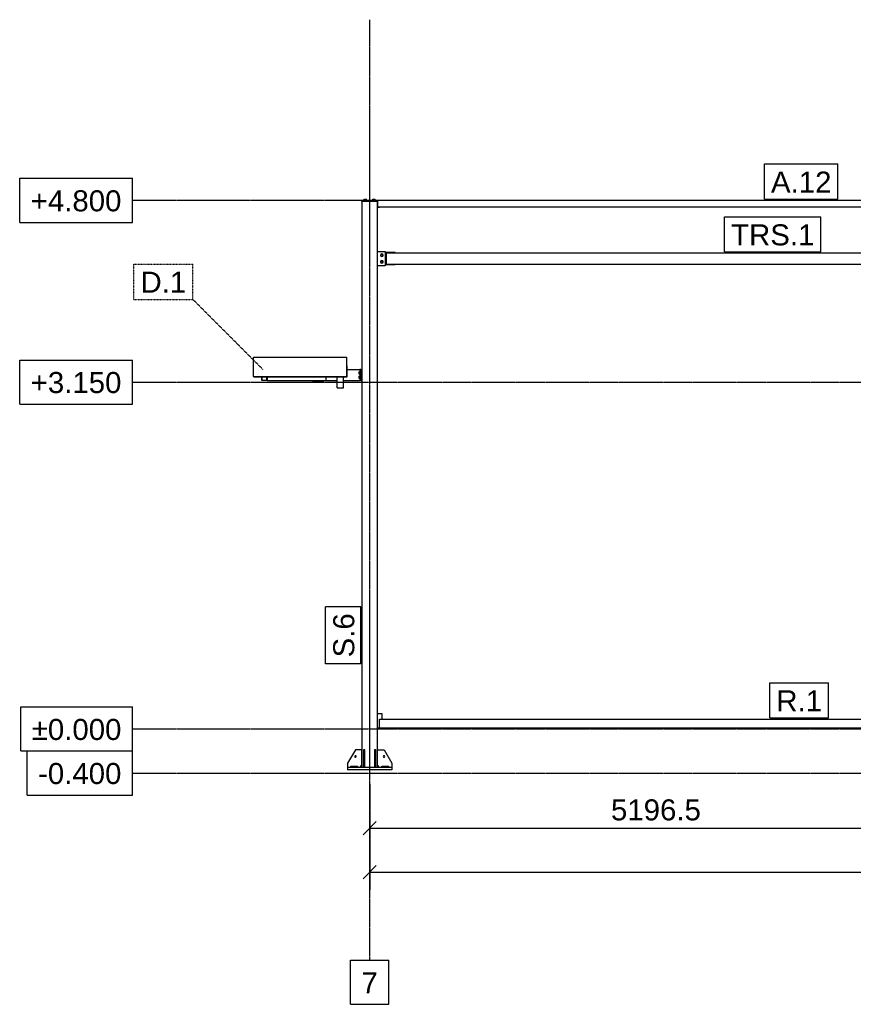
# Model space of a CAD drawing. Header units: millimetres. Extents: x 0 to 75000, y 0 to 29700.
# Tile 13 of 30: x 34086 to 41654, y 7119 to 16059. Entities that reach past the tile are written whole.
import ezdxf

# ---------------------------------------------------------------- set-up
doc = ezdxf.new("R2010")
doc.units = ezdxf.units.MM
doc.linetypes.add('DXK_LINE_DOT2', pattern=[3.9198, 1.9599, -1.9599])
doc.linetypes.add('DXK_LINE_DOT3', pattern=[5.9187, 2.979, -0.9799, 0.9799, -0.9799])
for name, color, linetype in [('TS_INNE_OBIEKTY', 7, 'Continuous'), ('TS_LINIE_WIDOCZNE', 7, 'Continuous'), ('TS_OPISY', 7, 'Continuous'), ('TS_OPISY_LINIE', 7, 'Continuous'), ('TS_OPISY_RAMKA', 7, 'Continuous'), ('TS_WYMIARY', 7, 'Continuous'), ('TS_WYMIARY_TEKST', 7, 'Continuous')]:
    doc.layers.add(name, color=color, linetype=linetype)
doc.styles.add('Arial', font='ARIAL.TTF', dxfattribs={"height": 0.2})

# ---------------------------------------------------------------- blocks, each defined once
blk = doc.blocks.new('Part-305655500-1328 - 1303')
at = {"layer": 'TS_LINIE_WIDOCZNE', "color": 1, "linetype": 'Continuous'}
for p, q in [((37319.2, 9428.8), (37307.2, 9428.8)), ((37307.2, 9428.8), (37307.2, 9268.8)), ((37319.2, 9268.8), (37319.2, 9428.8)), ((37307.2, 9308.8), (37319.2, 9308.8))]:
    blk.add_line(p, q, dxfattribs=at)
blk = doc.blocks.new('Part-305655500-1325 - 1303')
at = {"layer": 'TS_LINIE_WIDOCZNE', "color": 1, "linetype": 'Continuous'}
for p, q in [((37333.2, 14408.8), (37193.2, 14408.8)), ((37193.2, 14408.8), (37193.2, 9268.8)), ((37333.2, 9268.8), (37333.2, 14408.8))]:
    blk.add_line(p, q, dxfattribs=at)
blk = doc.blocks.new('Part-305655500-1327 - 1303')
at = {"layer": 'TS_LINIE_WIDOCZNE', "color": 1, "linetype": 'Continuous'}
for p, q in [((37463.2, 9268.8), (37063.2, 9268.8)), ((37063.2, 9268.8), (37063.2, 9248.8)), ((37463.2, 9248.8), (37063.2, 9248.8)), ((37463.2, 9268.8), (37463.2, 9248.8))]:
    blk.add_line(p, q, dxfattribs=at)
blk = doc.blocks.new('Part-305655500-1329 - 1303')
at = {"layer": 'TS_LINIE_WIDOCZNE', "color": 1, "linetype": 'Continuous'}
for p, q in [((37219.2, 9428.8), (37207.2, 9428.8)), ((37207.2, 9428.8), (37207.2, 9268.8)), ((37219.2, 9268.8), (37219.2, 9428.8)), ((37207.2, 9308.8), (37219.2, 9308.8))]:
    blk.add_line(p, q, dxfattribs=at)
blk = doc.blocks.new('Part-305655500-1333 - 1303')
at = {"layer": 'TS_LINIE_WIDOCZNE', "color": 1, "linetype": 'Continuous'}
for p, q in [((37333.2, 9288.8), (37333.2, 9428.8)), ((37333.2, 9428.8), (37393.2, 9428.8)), ((37393.2, 9428.8), (37463.2, 9308.8)), ((37463.2, 9308.8), (37463.2, 9268.8)), ((37353.2, 9268.8), (37333.2, 9288.8))]:
    blk.add_line(p, q, dxfattribs=at)
blk = doc.blocks.new('Part-305655500-1334 - 1303')
at = {"layer": 'TS_LINIE_WIDOCZNE', "color": 1, "linetype": 'Continuous'}
for p, q in [((37133.2, 9428.8), (37063.2, 9308.8)), ((37193.2, 9428.8), (37133.2, 9428.8)), ((37193.2, 9288.8), (37193.2, 9428.8)), ((37063.2, 9308.8), (37063.2, 9268.8)), ((37173.2, 9268.8), (37193.2, 9288.8))]:
    blk.add_line(p, q, dxfattribs=at)
blk = doc.blocks.new('Part-305655500-1336 - 1303')
at = {"layer": 'TS_LINIE_WIDOCZNE', "color": 1, "linetype": 'Continuous'}
for p, q in [((37373.2, 9280.8), (37433.2, 9280.8)), ((37373.2, 9268.8), (37373.2, 9280.8)), ((37433.2, 9280.8), (37433.2, 9268.8))]:
    blk.add_line(p, q, dxfattribs=at)
blk = doc.blocks.new('Part-305655500-1338 - 1303')
at = {"layer": 'TS_LINIE_WIDOCZNE', "color": 1, "linetype": 'Continuous'}
for p, q in [((37093.2, 9280.8), (37153.2, 9280.8)), ((37093.2, 9268.8), (37093.2, 9280.8)), ((37153.2, 9280.8), (37153.2, 9268.8))]:
    blk.add_line(p, q, dxfattribs=at)
blk = doc.blocks.new('Bolt-305655500-1345 - 1303')
at = {"layer": 'TS_INNE_OBIEKTY', "color": 1, "linetype": 'Continuous'}
for start, end in [(90, 270), (90, 270), (270, 90), (270, 90)]:
    blk.add_arc((37393.2, 9368.8), 7, start, end, dxfattribs=at)
blk = doc.blocks.new('Bolt-305655500-1348 - 1303')
at = {"layer": 'TS_INNE_OBIEKTY', "color": 1, "linetype": 'Continuous'}
for start, end in [(108, 288), (108, 288), (288, 108), (288, 108)]:
    blk.add_arc((37133.2, 9368.8), 7, start, end, dxfattribs=at)
blk = doc.blocks.new('GridLine-305655500-2193 - 1303')
at = {"layer": 'TS_INNE_OBIEKTY', "color": 4, "linetype": 'Continuous'}
for p, q in [((34152.4, 9418.8), (35108.3, 9418.8)), ((34152.4, 9018.8), (34152.4, 9418.8)), ((35108.3, 9018.8), (35108.3, 9418.8)), ((34152.4, 9018.8), (35108.3, 9018.8))]:
    blk.add_line(p, q, dxfattribs=at)
at = {"layer": 'TS_INNE_OBIEKTY', "color": 4, "linetype": 'DXK_LINE_DOT3'}
blk.add_line((35108.3, 9218.8), (68636.2, 9218.8), dxfattribs=at)
at = {"layer": 'TS_INNE_OBIEKTY', "color": 2, "linetype": 'Continuous', "style": 'Arial'}
blk.add_text('-0.400', height=191.02, dxfattribs=at).set_placement((34252.4, 9118.8))
blk = doc.blocks.new('Part-305655500-1543 - 1303')
at = {"layer": 'TS_LINIE_WIDOCZNE', "color": 1, "linetype": 'Continuous'}
for p, q in [((37333.2, 9758.8), (37373.2, 9758.8)), ((37373.2, 9758.8), (37373.2, 9708.8)), ((37333.2, 9628.8), (37353.2, 9628.8))]:
    blk.add_line(p, q, dxfattribs=at)
blk = doc.blocks.new('Part-305655500-1593 - 1303')
at = {"layer": 'TS_LINIE_WIDOCZNE', "color": 1, "linetype": 'Continuous'}
for p, q in [((37183.2, 12883.8), (37173.2, 12883.8)), ((37173.2, 12883.8), (37173.2, 12783.8)), ((37183.2, 12883.8), (37183.2, 12783.8)), ((37183.2, 12783.8), (37173.2, 12783.8))]:
    blk.add_line(p, q, dxfattribs=at)
blk = doc.blocks.new('Part-305655500-1587 - 1303')
at = {"layer": 'TS_LINIE_WIDOCZNE', "color": 1, "linetype": 'Continuous'}
for p, q in [((37059.3, 12883.8), (37173.2, 12883.8)), ((36868.2, 12783.8), (36966.4, 12783.8)), ((37026.4, 12783.8), (37173.2, 12783.8))]:
    blk.add_line(p, q, dxfattribs=at)
blk = doc.blocks.new('Bolt-305655500-2048 - 1303')
at = {"layer": 'TS_INNE_OBIEKTY', "color": 1, "linetype": 'Continuous'}
for p, q in [((37211.3, 14421.3), (37235.3, 14421.3)), ((37211.3, 14418.8), (37211.3, 14421.3)), ((37212.9, 14421.3), (37212.9, 14429.3)), ((37212.9, 14429.3), (37233.6, 14429.3)), ((37218.1, 14421.3), (37218.1, 14429.3)), ((37228.4, 14421.3), (37228.4, 14429.3)), ((37233.6, 14421.3), (37233.6, 14429.3)), ((37235.3, 14418.8), (37235.3, 14421.3))]:
    blk.add_line(p, q, dxfattribs=at)
blk = doc.blocks.new('GridLine-305655500-2196 - 1303')
at = {"layer": 'TS_INNE_OBIEKTY', "color": 4, "linetype": 'Continuous'}
for p, q in [((34085.6, 14618.8), (35108.3, 14618.8)), ((34085.6, 14218.8), (34085.6, 14618.8)), ((35108.3, 14218.8), (35108.3, 14618.8)), ((34085.6, 14218.8), (35108.3, 14218.8))]:
    blk.add_line(p, q, dxfattribs=at)
at = {"layer": 'TS_INNE_OBIEKTY', "color": 4, "linetype": 'DXK_LINE_DOT3'}
blk.add_line((35108.3, 14418.8), (68636.2, 14418.8), dxfattribs=at)
at = {"layer": 'TS_INNE_OBIEKTY', "color": 2, "linetype": 'Continuous', "style": 'Arial'}
blk.add_text('+4.800', height=191.02, dxfattribs=at).set_placement((34185.6, 14318.8))
blk = doc.blocks.new('Part-305655500-1639 - 1303')
at = {"layer": 'TS_LINIE_WIDOCZNE', "color": 1, "linetype": 'Continuous'}
for p, q in [((42299.8, 13939.6), (37413.2, 13939.6)), ((37413.2, 13939.6), (37413.2, 13839.6)), ((42299.8, 13839.6), (42299.8, 13939.6)), ((37413.2, 13839.6), (42299.8, 13839.6))]:
    blk.add_line(p, q, dxfattribs=at)
blk = doc.blocks.new('Part-305655500-1601 - 1303')
at = {"layer": 'TS_LINIE_WIDOCZNE', "color": 1, "linetype": 'Continuous'}
for p, q in [((36283.3, 12783.8), (36283.3, 12816.8)), ((36286.3, 12786.8), (36286.3, 12816.8)), ((36286.3, 12786.8), (36330.3, 12786.8)), ((36330.3, 12786.8), (36330.3, 12816.8)), ((36333.3, 12816.8), (36333.3, 12783.8)), ((36333.3, 12783.8), (36283.3, 12783.8))]:
    blk.add_line(p, q, dxfattribs=at)
blk = doc.blocks.new('Part-305655500-2076 - 1303')
at = {"layer": 'TS_LINIE_WIDOCZNE', "color": 1, "linetype": 'Continuous'}
for p, q in [((36743.1, 12777.8), (36743.1, 12783.8)), ((36743.2, 12777.8), (36743.2, 12783.8)), ((36848.2, 12777.8), (36743.2, 12777.8)), ((36848.2, 12783.8), (36848.2, 12777.8))]:
    blk.add_line(p, q, dxfattribs=at)
blk = doc.blocks.new('Part-305655500-1529 - 1303')
at = {"layer": 'TS_LINIE_WIDOCZNE', "color": 1, "linetype": 'Continuous'}
for p, q in [((37193.2, 14414.8), (37193.2, 14418.8)), ((37193.2, 14418.8), (42454.8, 14418.8)), ((37193.2, 14408.8), (37193.2, 14414.8)), ((37193.2, 14414.8), (37338.2, 14414.8)), ((37338.2, 14358.8), (37338.2, 14418.8)), ((42374.8, 14358.8), (42374.8, 14418.8)), ((42374.8, 14414.8), (42454.8, 14414.8)), ((42454.8, 14414.8), (42454.8, 14418.8)), ((37338.2, 14358.8), (42379.8, 14358.8))]:
    blk.add_line(p, q, dxfattribs=at)
blk = doc.blocks.new('Part-305655500-1536 - 1303')
at = {"layer": 'TS_LINIE_WIDOCZNE', "color": 1, "linetype": 'Continuous'}
for p, q in [((37353.2, 9628.8), (37353.2, 9708.8)), ((37353.2, 9708.8), (42369.8, 9708.8)), ((42369.8, 9628.8), (42369.8, 9708.8)), ((37353.2, 9628.8), (42369.8, 9628.8))]:
    blk.add_line(p, q, dxfattribs=at)
blk = doc.blocks.new('Part-305655500-1590 - 1303')
at = {"layer": 'TS_LINIE_WIDOCZNE', "color": 1, "linetype": 'Continuous'}
for p, q in [((37193.2, 12879.8), (37183.2, 12879.8)), ((37183.2, 12879.8), (37183.2, 12783.8)), ((37183.2, 12783.8), (37193.2, 12783.8))]:
    blk.add_line(p, q, dxfattribs=at)
blk = doc.blocks.new('Bolt-305655500-1596 - 1303')
at = {"layer": 'TS_INNE_OBIEKTY', "color": 1, "linetype": 'Continuous'}
for p, q in [((37163.2, 12862.8), (37170.7, 12862.8)), ((37163.2, 12862.8), (37163.2, 12844.8)), ((37163.2, 12853.8), (37170.7, 12853.8)), ((37163.2, 12844.8), (37170.7, 12844.8)), ((37163.2, 12822.8), (37170.7, 12822.8)), ((37163.2, 12822.8), (37163.2, 12804.8)), ((37163.2, 12813.8), (37170.7, 12813.8)), ((37163.2, 12804.8), (37170.7, 12804.8)), ((37170.7, 12865.8), (37170.7, 12841.8)), ((37170.7, 12865.8), (37173.2, 12865.8)), ((37170.7, 12841.8), (37173.2, 12841.8)), ((37170.7, 12825.8), (37170.7, 12801.8)), ((37170.7, 12825.8), (37173.2, 12825.8)), ((37170.7, 12801.8), (37173.2, 12801.8))]:
    blk.add_line(p, q, dxfattribs=at)
blk = doc.blocks.new('Part-305655500-1796 - 1303')
at = {"layer": 'TS_LINIE_WIDOCZNE', "color": 1, "linetype": 'Continuous'}
for p, q in [((37059.3, 12916.8), (37056.4, 12916.8)), ((37059.3, 12816.8), (37059.3, 12916.8)), ((37056.3, 12816.8), (37056.3, 12817)), ((37059.3, 12816.8), (37056.3, 12816.8))]:
    blk.add_line(p, q, dxfattribs=at)
blk = doc.blocks.new('Part-305655500-1794 - 1303')
at = {"layer": 'TS_LINIE_WIDOCZNE', "color": 1, "linetype": 'Continuous'}
for p, q in [((36208.3, 12820.3), (36208.3, 12995.4)), ((36208.3, 12995.4), (37056.4, 12995.4)), ((37056.4, 12817.9), (37056.4, 12995.4)), ((36208.3, 12820.3), (36209.3, 12817.9)), ((36208.3, 12820.3), (37056.4, 12820.3)), ((36209.3, 12817.9), (36211.8, 12816.8)), ((36211.8, 12816.8), (37056.3, 12816.8)), ((37056.4, 12817), (37056.4, 12817.9))]:
    blk.add_line(p, q, dxfattribs=at)
blk = doc.blocks.new('Part-305655500-1795 - 1303')
at = {"layer": 'TS_LINIE_WIDOCZNE', "color": 1, "linetype": 'Continuous'}
for p, q in [((36208.3, 12820.3), (36208.3, 12995.4)), ((36209.3, 12817.9), (36208.3, 12820.3)), ((36211.8, 12816.8), (36209.3, 12817.9))]:
    blk.add_line(p, q, dxfattribs=at)
blk = doc.blocks.new('Part-305655500-1799 - 1303')
at = {"layer": 'TS_LINIE_WIDOCZNE', "color": 1, "linetype": 'Continuous'}
for p, q in [((36966.4, 12716.8), (36966.4, 12816.8)), ((37026.4, 12716.8), (37026.4, 12816.8)), ((36966.4, 12716.8), (37026.4, 12716.8))]:
    blk.add_line(p, q, dxfattribs=at)
blk = doc.blocks.new('GridLine-305655500-2194 - 1303')
at = {"layer": 'TS_INNE_OBIEKTY', "color": 4, "linetype": 'Continuous'}
for p, q in [((34095, 9818.8), (35108.3, 9818.8)), ((34095, 9418.8), (34095, 9818.8)), ((35108.3, 9418.8), (35108.3, 9818.8)), ((34095, 9418.8), (35108.3, 9418.8))]:
    blk.add_line(p, q, dxfattribs=at)
at = {"layer": 'TS_INNE_OBIEKTY', "color": 4, "linetype": 'DXK_LINE_DOT3'}
blk.add_line((35108.3, 9618.8), (68636.2, 9618.8), dxfattribs=at)
at = {"layer": 'TS_INNE_OBIEKTY', "color": 2, "linetype": 'Continuous', "style": 'Arial'}
blk.add_text('±0.000', height=191.02, dxfattribs=at).set_placement((34195, 9518.8))
blk = doc.blocks.new('Part-305655500-2002 - 1303')
at = {"layer": 'TS_LINIE_WIDOCZNE', "color": 1, "linetype": 'Continuous'}
for p, q in [((37333.2, 13954.6), (37403.2, 13954.6)), ((37403.2, 13954.6), (37403.2, 13824.6)), ((37403.2, 13824.6), (37333.2, 13824.6))]:
    blk.add_line(p, q, dxfattribs=at)
blk = doc.blocks.new('Part-305655500-2003 - 1303')
at = {"layer": 'TS_LINIE_WIDOCZNE', "color": 1, "linetype": 'Continuous'}
for p, q in [((37493.2, 13944.6), (37403.2, 13944.6)), ((37493.2, 13939.6), (37493.2, 13944.6)), ((37403.2, 13834.6), (37493.2, 13834.6)), ((37493.2, 13834.6), (37493.2, 13839.6))]:
    blk.add_line(p, q, dxfattribs=at)
blk = doc.blocks.new('Bolt-305655500-2004 - 1303')
at = {"layer": 'TS_INNE_OBIEKTY', "color": 1, "linetype": 'Continuous'}
for p, q in [((37364.2, 13924.8), (37373.2, 13930)), ((37364.2, 13914.4), (37364.2, 13924.8)), ((37373.2, 13909.2), (37364.2, 13914.4)), ((37364.2, 13864.8), (37373.2, 13870)), ((37364.2, 13854.4), (37364.2, 13864.8)), ((37373.2, 13930), (37382.2, 13924.8)), ((37382.2, 13914.4), (37373.2, 13909.2)), ((37373.2, 13870), (37382.2, 13864.8)), ((37382.2, 13924.8), (37382.2, 13914.4)), ((37382.2, 13864.8), (37382.2, 13854.4)), ((37373.2, 13849.2), (37364.2, 13854.4)), ((37382.2, 13854.4), (37373.2, 13849.2))]:
    blk.add_line(p, q, dxfattribs=at)
for centre, start, end in [((37373.2, 13919.6), 90, 270), ((37373.2, 13859.6), 90, 270), ((37373.2, 13919.6), 270, 90), ((37373.2, 13859.6), 270, 90)]:
    blk.add_arc(centre, 12, start, end, dxfattribs=at)
blk = doc.blocks.new('GridLine-305655500-2195 - 1303')
at = {"layer": 'TS_INNE_OBIEKTY', "color": 4, "linetype": 'Continuous'}
for p, q in [((34085.6, 12968.8), (35108.3, 12968.8)), ((34085.6, 12568.8), (34085.6, 12968.8)), ((35108.3, 12568.8), (35108.3, 12968.8)), ((34085.6, 12568.8), (35108.3, 12568.8))]:
    blk.add_line(p, q, dxfattribs=at)
at = {"layer": 'TS_INNE_OBIEKTY', "color": 4, "linetype": 'DXK_LINE_DOT3'}
blk.add_line((35108.3, 12768.8), (68636.2, 12768.8), dxfattribs=at)
at = {"layer": 'TS_INNE_OBIEKTY', "color": 2, "linetype": 'Continuous', "style": 'Arial'}
blk.add_text('+3.150', height=191.02, dxfattribs=at).set_placement((34185.6, 12668.8))
blk = doc.blocks.new('Part-305655500-2044 - 1303')
at = {"layer": 'TS_LINIE_WIDOCZNE', "color": 1, "linetype": 'Continuous'}
for p, q in [((37333.2, 14358.8), (37338.2, 14358.8)), ((37353.2, 14352.8), (37333.2, 14352.8)), ((37353.2, 14358.8), (37353.2, 14352.8))]:
    blk.add_line(p, q, dxfattribs=at)
blk = doc.blocks.new('Part-305655500-2045 - 1303')
at = {"layer": 'TS_LINIE_WIDOCZNE', "color": 1, "linetype": 'Continuous'}
for p, q in [((37193.3, 14408.8), (37193.3, 14414.8)), ((37333.3, 14408.8), (37333.3, 14414.8))]:
    blk.add_line(p, q, dxfattribs=at)
blk = doc.blocks.new('Bolt-305655500-2047 - 1303')
at = {"layer": 'TS_INNE_OBIEKTY', "color": 1, "linetype": 'Continuous'}
for p, q in [((37291.3, 14421.3), (37315.3, 14421.3)), ((37291.3, 14418.8), (37291.3, 14421.3)), ((37292.9, 14421.3), (37292.9, 14429.3)), ((37292.9, 14429.3), (37313.6, 14429.3)), ((37298.1, 14421.3), (37298.1, 14429.3)), ((37308.4, 14421.3), (37308.4, 14429.3)), ((37313.6, 14421.3), (37313.6, 14429.3)), ((37315.3, 14418.8), (37315.3, 14421.3))]:
    blk.add_line(p, q, dxfattribs=at)
blk = doc.blocks.new('Part-305655500-2061 - 1303')
at = {"layer": 'TS_LINIE_WIDOCZNE', "color": 1, "linetype": 'Continuous'}
for p, q in [((36333.3, 12816.8), (36333.3, 12783.8)), ((36868.2, 12783.8), (36868.2, 12816.8)), ((36333.3, 12783.8), (36868.2, 12783.8))]:
    blk.add_line(p, q, dxfattribs=at)
blk = doc.blocks.new('GridLine-305655500-2192 - 1303')
at = {"layer": 'TS_INNE_OBIEKTY', "color": 4, "linetype": 'DXK_LINE_DOT3'}
blk.add_line((37263.2, 7518.8), (37263.2, 16058.8), dxfattribs=at)
at = {"layer": 'TS_INNE_OBIEKTY', "color": 4, "linetype": 'Continuous'}
for p, q in [((37089.1, 7518.8), (37437.4, 7518.8)), ((37089.1, 7118.8), (37089.1, 7518.8)), ((37437.4, 7118.8), (37437.4, 7518.8)), ((37089.1, 7118.8), (37437.4, 7118.8))]:
    blk.add_line(p, q, dxfattribs=at)
at = {"layer": 'TS_INNE_OBIEKTY', "color": 2, "linetype": 'Continuous', "style": 'Arial'}
blk.add_text('7', height=191, dxfattribs=at).set_placement((37189.1, 7218.8))
blk = doc.blocks.new('StraightDimension-305655500-2203 - 1303')
at = {"layer": 'TS_WYMIARY', "color": 174, "linetype": 'Continuous'}
for p, q in [((37263.2, 9118.8), (37263.2, 8558.8)), ((42459.7, 9118.8), (42459.7, 8558.8)), ((37323.2, 8778.8), (37203.2, 8658.8)), ((42399.7, 8658.8), (42519.7, 8778.8)), ((37263.2, 8718.8), (42459.7, 8718.8))]:
    blk.add_line(p, q, dxfattribs=at)
at = {"color": 0}
blk.add_wipeout([(40309.1, 8748.8), (40309.1, 9028.8), (39413.9, 9028.8), (39413.9, 8748.8)], dxfattribs=at).dxf.layer = 'TS_WYMIARY'
at = {"layer": 'TS_WYMIARY_TEKST', "color": 96, "style": 'Arial'}
blk.add_text('5196.5', height=191.02, dxfattribs=at).set_placement((39453.9, 8788.8))
blk = doc.blocks.new('StraightDimension-305655500-2209 - 1303')
at = {"layer": 'TS_WYMIARY', "color": 174, "linetype": 'Continuous'}
for p, q in [((37263.2, 9118.8), (37263.2, 8158.8)), ((37323.2, 8378.8), (37203.2, 8258.8)), ((37263.2, 8318.8), (67076.2, 8318.8))]:
    blk.add_line(p, q, dxfattribs=at)
blk = doc.blocks.new('Mark-305655500-10753 - 1303')
at = {"layer": 'TS_OPISY_RAMKA', "linetype": 'Continuous'}
for p, q in [((40484.4, 14269.6), (41359.8, 14269.6)), ((40484.4, 13949.6), (40484.4, 14269.6)), ((41359.8, 13949.6), (41359.8, 14269.6)), ((40484.4, 13949.6), (41359.8, 13949.6))]:
    blk.add_line(p, q, dxfattribs=at)
blk.add_wipeout([(41299.8, 14009.6), (41299.8, 14209.6), (40544.4, 14209.6), (40544.4, 14009.6)]).dxf.layer = 'TS_OPISY_LINIE'
blk.add_wipeout([(41299.8, 14009.6), (41299.8, 14209.6), (40544.4, 14209.6), (40544.4, 14009.6)]).dxf.layer = 'TS_OPISY_LINIE'
at = {"layer": 'TS_OPISY', "style": 'Arial'}
blk.add_text('TRS.1', height=191.02, dxfattribs=at).set_placement((40544.4, 14009.6))
blk = doc.blocks.new('Mark-305655500-10736 - 1303')
at = {"layer": 'TS_OPISY_RAMKA', "linetype": 'Continuous'}
for p, q in [((40846.6, 14748.8), (41514.8, 14748.8)), ((40846.6, 14428.8), (40846.6, 14748.8)), ((41514.8, 14428.8), (41514.8, 14748.8)), ((40846.6, 14428.8), (41514.8, 14428.8))]:
    blk.add_line(p, q, dxfattribs=at)
blk.add_wipeout([(41454.8, 14488.8), (41454.8, 14688.8), (40906.6, 14688.8), (40906.6, 14488.8)]).dxf.layer = 'TS_OPISY_LINIE'
blk.add_wipeout([(41454.8, 14488.8), (41454.8, 14688.8), (40906.6, 14688.8), (40906.6, 14488.8)]).dxf.layer = 'TS_OPISY_LINIE'
at = {"layer": 'TS_OPISY', "style": 'Arial'}
blk.add_text('A.12', height=191.02, dxfattribs=at).set_placement((40906.6, 14488.8))
blk = doc.blocks.new('Mark-305655500-10747 - 1303')
at = {"layer": 'TS_OPISY_LINIE', "linetype": 'DXK_LINE_DOT2'}
blk.add_line((36293.6, 12883.3), (35657.2, 13519.7), dxfattribs=at)
at = {"layer": 'TS_OPISY_RAMKA', "linetype": 'DXK_LINE_DOT2'}
for p, q in [((35122.3, 13839.7), (35657.2, 13839.7)), ((35122.3, 13519.7), (35122.3, 13839.7)), ((35657.2, 13519.7), (35657.2, 13839.7)), ((35122.3, 13519.7), (35657.2, 13519.7))]:
    blk.add_line(p, q, dxfattribs=at)
blk.add_wipeout([(35597.2, 13579.7), (35597.2, 13779.7), (35182.3, 13779.7), (35182.3, 13579.7)]).dxf.layer = 'TS_OPISY_LINIE'
blk.add_wipeout([(35597.2, 13579.7), (35597.2, 13779.7), (35182.3, 13779.7), (35182.3, 13579.7)]).dxf.layer = 'TS_OPISY_LINIE'
at = {"layer": 'TS_OPISY', "style": 'Arial'}
blk.add_text('D.1', height=191.02, dxfattribs=at).set_placement((35182.3, 13579.7))
blk = doc.blocks.new('Mark-305655500-10729 - 1303')
at = {"layer": 'TS_OPISY_RAMKA', "linetype": 'Continuous'}
for p, q in [((36863.2, 10208.8), (36863.2, 10728.8)), ((37183.2, 10728.8), (36863.2, 10728.8)), ((37183.2, 10208.8), (37183.2, 10728.8)), ((37183.2, 10208.8), (36863.2, 10208.8))]:
    blk.add_line(p, q, dxfattribs=at)
blk.add_wipeout([(37123.2, 10668.8), (36923.2, 10668.8), (36923.2, 10268.8), (37123.2, 10268.8)]).dxf.layer = 'TS_OPISY_LINIE'
blk.add_wipeout([(37123.2, 10668.8), (36923.2, 10668.8), (36923.2, 10268.8), (37123.2, 10268.8)]).dxf.layer = 'TS_OPISY_LINIE'
at = {"layer": 'TS_OPISY', "style": 'Arial'}
blk.add_text('S.6', height=191.02, rotation=90.00021, dxfattribs=at).set_placement((37123.2, 10268.8))
blk = doc.blocks.new('Mark-305655500-10742 - 1303')
at = {"layer": 'TS_OPISY_RAMKA', "linetype": 'Continuous'}
for p, q in [((40895, 10038.8), (41429.8, 10038.8)), ((40895, 9718.8), (40895, 10038.8)), ((41429.8, 9718.8), (41429.8, 10038.8)), ((40895, 9718.8), (41429.8, 9718.8))]:
    blk.add_line(p, q, dxfattribs=at)
blk.add_wipeout([(41369.8, 9778.8), (41369.8, 9978.8), (40955, 9978.8), (40955, 9778.8)]).dxf.layer = 'TS_OPISY_LINIE'
blk.add_wipeout([(41369.8, 9778.8), (41369.8, 9978.8), (40955, 9978.8), (40955, 9778.8)]).dxf.layer = 'TS_OPISY_LINIE'
at = {"layer": 'TS_OPISY', "style": 'Arial'}
blk.add_text('R.1', height=191.02, dxfattribs=at).set_placement((40955, 9778.8))

msp = doc.modelspace()

# ---------------------------------------------------------------- block references
for name in ['GridLine-305655500-2192 - 1303', 'GridLine-305655500-2196 - 1303', 'Part-305655500-1529 - 1303', 'Part-305655500-1325 - 1303', 'Part-305655500-2045 - 1303', 'Bolt-305655500-2048 - 1303', 'Bolt-305655500-2047 - 1303', 'Part-305655500-2044 - 1303', 'Part-305655500-2002 - 1303', 'Bolt-305655500-2004 - 1303', 'Part-305655500-2003 - 1303', 'Part-305655500-1639 - 1303', 'GridLine-305655500-2195 - 1303', 'Part-305655500-1794 - 1303', 'Part-305655500-1795 - 1303', 'Part-305655500-1587 - 1303', 'Part-305655500-1796 - 1303', 'Part-305655500-1593 - 1303', 'Part-305655500-1590 - 1303', 'Part-305655500-1601 - 1303', 'Part-305655500-2061 - 1303', 'Part-305655500-1799 - 1303', 'Bolt-305655500-1596 - 1303', 'Part-305655500-2076 - 1303', 'GridLine-305655500-2194 - 1303', 'Part-305655500-1543 - 1303', 'Part-305655500-1536 - 1303', 'GridLine-305655500-2193 - 1303', 'Part-305655500-1334 - 1303', 'Part-305655500-1329 - 1303', 'Part-305655500-1328 - 1303', 'Part-305655500-1333 - 1303', 'Bolt-305655500-1348 - 1303', 'Bolt-305655500-1345 - 1303', 'Part-305655500-1327 - 1303', 'Part-305655500-1338 - 1303', 'Part-305655500-1336 - 1303']:
    msp.add_blockref(name, (0, 0))

# ---------------------------------------------------------------- next in the draw order: block references
for name in ['Mark-305655500-10736 - 1303', 'Mark-305655500-10753 - 1303', 'Mark-305655500-10747 - 1303', 'Mark-305655500-10729 - 1303', 'Mark-305655500-10742 - 1303', 'StraightDimension-305655500-2203 - 1303']:
    msp.add_blockref(name, (0, 0))

# ---------------------------------------------------------------- next in the draw order: block references
msp.add_blockref('StraightDimension-305655500-2209 - 1303', (0, 0))

doc.saveas('drawing.dxf')
